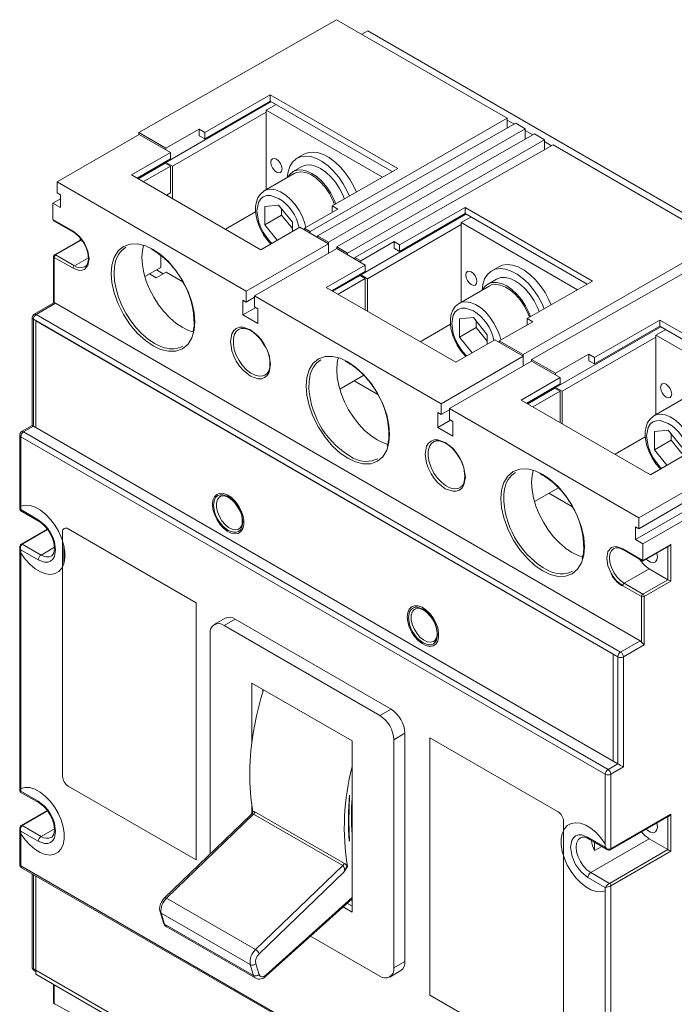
# Model space of a CAD drawing. Header units: millimetres. Extents: x 0 to 1189, y 0 to 841.
# Tile 7 of 9: x 933 to 1099, y 145 to 395. Entities that reach past the tile are written whole.
import ezdxf

# ---------------------------------------------------------------- set-up
doc = ezdxf.new("R2010")
doc.units = ezdxf.units.MM

msp = doc.modelspace()

# ---------------------------------------------------------------- linework, layer by layer
at = {"color": 7, "linetype": 'Continuous', "lineweight": 15}
for p, q in [((1013.46, 395.37), (963.25, 366.7)), ((1056.84, 370.33), (1013.46, 395.37)), ((1021.41, 392.56), (1019.88, 391.67)), ((1021.41, 392.56), (1157.25, 314.14)), ((980.01, 366.77), (996.63, 376.26)), ((996.63, 376.26), (1029.01, 357.56)), ((996.63, 376.26), (996.63, 374.7)), ((996.84, 374.57), (970.11, 359.14)), ((980.01, 365.1), (996.63, 374.7)), ((998.11, 373.84), (995.64, 372.42)), ((996.63, 374.7), (1027.65, 356.79)), ((995.64, 371.92), (971.81, 358.16)), ((995.64, 372.42), (995.64, 352.23)), ((995.64, 372.42), (1025.17, 355.37)), ((1006.81, 341.55), (1056.84, 370.33)), ((1056.84, 370.33), (1056.84, 367.83)), ((970.11, 362.74), (978.6, 367.58)), ((978.6, 367.58), (980.01, 366.77)), ((978.6, 367.58), (978.6, 365.92)), ((1059.03, 369.07), (1008.65, 340.49)), ((1011.41, 338.9), (1061.44, 367.68)), ((1056.84, 369.9), (1058.65, 368.85)), ((1061.44, 367.68), (1059.03, 369.07)), ((1061.44, 367.68), (1061.44, 365.04)), ((963.32, 366.25), (942.46, 354.2)), ((963.25, 366.7), (963.25, 366.21)), ((970.11, 362.74), (963.25, 366.7)), ((971.28, 361.65), (963.32, 366.25)), ((978.6, 365.92), (980.01, 365.1)), ((980.01, 365.1), (980.01, 366.77)), ((1063.73, 366.35), (1013.53, 337.67)), ((1061.44, 367.25), (1063.36, 366.14)), ((1066.31, 364.86), (1063.73, 366.35)), ((970.11, 362.33), (970.11, 362.74)), ((1016.29, 336.08), (1066.31, 364.86)), ((1068.5, 363.6), (1018.12, 335.02)), ((1066.31, 364.86), (1066.31, 362.36)), ((1066.31, 364.43), (1068.13, 363.38)), ((1110.93, 339.1), (1068.5, 363.6)), ((961.38, 355.94), (971.28, 361.65)), ((971.28, 360.02), (971.28, 361.65)), ((1005.19, 361.21), (1003.43, 360.19)), ((962.79, 355.12), (971.28, 360.02)), ((969.97, 358.98), (963.04, 354.98)), ((964.35, 354.22), (971.28, 358.22)), ((969.97, 358.98), (969.97, 359.27)), ((971.28, 358.22), (969.97, 358.98)), ((970.11, 359.14), (970.11, 359.35)), ((971.81, 358.16), (970.11, 359.14)), ((971.28, 351.37), (971.28, 358.22)), ((971.81, 349.92), (971.81, 358.16)), ((1004.65, 358.06), (1002.46, 356.8)), ((1029.01, 357.56), (1012.4, 348.07)), ((994.26, 336.96), (961.38, 355.94)), ((1002.73, 356.32), (995.1, 351.91)), ((942.46, 354.2), (990.55, 326.45)), ((942.46, 351.43), (942.46, 354.2)), ((942.46, 351.43), (943.31, 350.94)), ((943.31, 347.67), (943.31, 350.94)), ((971.28, 351.37), (970.29, 350.8)), ((941.4, 348.77), (943.31, 349.88)), ((941.4, 348.77), (943.31, 347.67)), ((941.4, 344.61), (941.4, 348.77)), ((998.75, 348.3), (995.25, 347.98)), ((995.25, 347.98), (995.25, 343.32)), ((1002.25, 343.94), (998.75, 348.3)), ((1012.4, 348.07), (1013.81, 347.25)), ((1012.4, 348.07), (1012.4, 346.45)), ((1029.51, 338.19), (1046.13, 347.68)), ((1046.13, 347.68), (1078.51, 328.99)), ((1046.13, 347.68), (1046.13, 346.12)), ((992.92, 346.59), (985.25, 342.16)), ((995.25, 343.32), (999.49, 345.77)), ((999.49, 347.37), (999.49, 345.77)), ((999.49, 345.77), (1002.25, 342.34)), ((1013.81, 347.25), (1005.33, 342.41)), ((1046.34, 346), (1019.61, 330.57)), ((1046.13, 346.12), (1029.51, 336.53)), ((1047.6, 345.27), (1045.14, 343.84)), ((1046.13, 346.12), (1077.15, 328.21)), ((946.53, 341.65), (941.4, 344.61)), ((941.61, 344.32), (946.63, 341.42)), ((1004.16, 342.67), (994.26, 336.96)), ((995.25, 343.32), (998.43, 339.36)), ((1002.25, 341.57), (1002.25, 343.94)), ((1011.41, 338.49), (1004.16, 342.67)), ((1045.14, 343.35), (1021.31, 329.59)), ((1045.14, 343.84), (1045.14, 323.65)), ((1045.14, 343.84), (1074.67, 326.79)), ((1005.33, 342.41), (1005.33, 342)), ((1006.81, 341.55), (1005.33, 342.41)), ((1006.81, 341.14), (1006.81, 341.55)), ((1008.65, 340.49), (1008.65, 340.08)), ((1011.41, 338.9), (1008.65, 340.49)), ((948.33, 339.39), (941.86, 335.65)), ((942.11, 335.63), (948.47, 339.3)), ((948.33, 339.97), (948.33, 339.39)), ((948.47, 339.3), (949.09, 338.94)), ((990.55, 326.45), (1011.41, 338.49)), ((1011.41, 336.04), (1011.41, 338.9)), ((1011.41, 336.04), (1011.41, 338.49)), ((1013.53, 337.67), (1013.53, 337.26)), ((1016.29, 336.08), (1013.53, 337.67)), ((1019.61, 334.16), (1028.09, 339.01)), ((1028.09, 339.01), (1029.51, 338.19)), ((1028.09, 339.01), (1028.09, 337.35)), ((1029.51, 336.53), (1029.51, 338.19)), ((1060.9, 310.32), (1110.93, 339.1)), ((1113.4, 337.68), (1063.03, 309.1)), ((941.61, 335.22), (941.61, 323.43)), ((946.88, 332.87), (942.11, 335.63)), ((968.8, 335.56), (968.8, 332.46)), ((1013.53, 337.26), (992.67, 325.22)), ((1020.78, 333.08), (1013.53, 337.26)), ((1016.29, 335.67), (1016.29, 336.08)), ((1028.09, 337.35), (1029.51, 336.53)), ((941.76, 335.02), (946.53, 332.26)), ((941.76, 323.47), (941.76, 335.02)), ((1010.88, 327.37), (1020.78, 333.08)), ((1018.12, 335.02), (1018.12, 334.61)), ((1019.61, 334.16), (1018.12, 335.02)), ((1019.61, 333.75), (1019.61, 334.16)), ((1020.78, 331.45), (1020.78, 333.08)), ((1054.69, 332.63), (1052.92, 331.61)), ((964.78, 330.14), (968.8, 332.46)), ((965.97, 330.83), (967.69, 329.84)), ((967.69, 329.84), (970.16, 331.27)), ((967.74, 331.85), (969.46, 330.86)), ((974.43, 328.81), (970.16, 331.27)), ((1020.78, 331.45), (1012.29, 326.55)), ((1019.47, 330.41), (1012.54, 326.41)), ((1019.47, 330.41), (1019.47, 330.69)), ((1020.78, 329.65), (1019.47, 330.41)), ((1019.61, 330.57), (1019.61, 330.77)), ((1021.31, 329.59), (1019.61, 330.57)), ((1020.78, 329.65), (1013.85, 325.65)), ((1020.78, 321.65), (1020.78, 329.65)), ((1021.31, 321.34), (1021.31, 329.59)), ((1052.23, 327.75), (1044.6, 323.34)), ((1054.15, 329.49), (1051.96, 328.22)), ((1078.51, 328.99), (1061.89, 319.5)), ((990.55, 323.67), (990.55, 326.45)), ((992.67, 325.22), (1040.04, 297.87)), ((992.67, 325.22), (992.67, 322.45)), ((1043.76, 308.38), (1010.88, 327.37)), ((941.64, 323.45), (936.66, 320.57)), ((937.16, 320.52), (942.11, 323.38)), ((1090.6, 237.66), (942.11, 323.38)), ((989.7, 320.4), (989.7, 324.16)), ((990.55, 323.67), (989.7, 324.16)), ((992.67, 324.9), (990.55, 323.67)), ((1085.65, 234.8), (937.16, 320.52)), ((992.95, 322.28), (989.7, 320.4)), ((993.52, 318.2), (989.7, 320.4)), ((993.52, 321.96), (992.67, 322.45)), ((993.52, 321.96), (993.52, 318.2)), ((936.16, 319.71), (936.16, 292.32)), ((936.45, 319.3), (1084.95, 233.58)), ((936.45, 292.15), (936.45, 319.3)), ((937.12, 318.91), (1083.79, 234.24)), ((937.12, 291.76), (937.12, 318.91)), ((1042.42, 318.02), (1034.74, 313.59)), ((1048.25, 319.72), (1044.75, 319.41)), ((1044.75, 319.41), (1044.75, 314.74)), ((1051.75, 315.37), (1048.25, 319.72)), ((1048.99, 318.8), (1048.99, 317.19)), ((1063.31, 318.68), (1054.82, 313.83)), ((1061.89, 319.5), (1063.31, 318.68)), ((1061.89, 319.5), (1061.89, 317.87)), ((1079.01, 309.62), (1095.62, 319.11)), ((1095.62, 317.55), (1079.01, 307.95)), ((1095.62, 319.11), (1128.01, 300.41)), ((1095.62, 319.11), (1095.62, 317.55)), ((1095.62, 317.55), (1126.65, 299.64)), ((1044.75, 314.74), (1048.99, 317.19)), ((1048.99, 317.19), (1051.75, 313.76)), ((1051.75, 313), (1051.75, 315.37)), ((1095.84, 317.42), (1069.11, 301.99)), ((1097.1, 316.69), (1094.63, 315.27)), ((1094.63, 315.27), (1094.63, 295.08)), ((1094.63, 315.27), (1124.16, 298.22)), ((1053.66, 314.1), (1043.76, 308.38)), ((1044.75, 314.74), (1047.92, 310.79)), ((1060.9, 309.91), (1053.66, 314.1)), ((1054.82, 313.83), (1054.82, 313.42)), ((1060.9, 310.32), (1054.82, 313.83)), ((1094.63, 314.77), (1070.8, 301.02)), ((1060.9, 307.47), (1060.9, 310.32)), ((1069.11, 305.59), (1077.59, 310.43)), ((1077.59, 310.43), (1079.01, 309.62)), ((1077.59, 310.43), (1077.59, 308.77)), ((1040.04, 297.87), (1060.9, 309.91)), ((1063.03, 308.69), (1042.17, 296.65)), ((1060.9, 307.47), (1060.9, 309.91)), ((1063.03, 309.1), (1063.03, 308.69)), ((1069.11, 305.59), (1063.03, 309.1)), ((1070.27, 304.51), (1063.03, 308.69)), ((1077.59, 308.77), (1079.01, 307.95)), ((1079.01, 307.95), (1079.01, 309.62)), ((1020.37, 305.08), (1014.28, 301.57)), ((1069.11, 305.18), (1069.11, 305.59)), ((1023.93, 300.23), (1017.95, 303.68)), ((1060.37, 298.79), (1070.27, 304.51)), ((1070.27, 302.87), (1061.79, 297.97)), ((1070.27, 302.87), (1070.27, 304.51)), ((1068.96, 301.83), (1062.04, 297.83)), ((1070.27, 301.08), (1063.34, 297.08)), ((1068.96, 301.83), (1068.96, 302.12)), ((1070.27, 301.08), (1068.96, 301.83)), ((1069.11, 301.99), (1069.11, 302.2)), ((1070.8, 301.02), (1069.11, 301.99)), ((1070.27, 293.08), (1070.27, 301.08)), ((1070.8, 292.77), (1070.8, 301.02)), ((1040.04, 295.1), (1040.04, 297.87)), ((1093.25, 279.81), (1060.37, 298.79)), ((1101.73, 299.17), (1094.09, 294.77)), ((1039.2, 291.83), (1039.2, 295.59)), ((1040.04, 295.1), (1039.2, 295.59)), ((1042.17, 296.32), (1040.04, 295.1)), ((1042.17, 296.65), (1090.25, 268.89)), ((1042.17, 296.65), (1042.17, 293.87)), ((1042.45, 293.71), (1039.2, 291.83)), ((1043.01, 293.38), (1042.17, 293.87)), ((1043.01, 293.38), (1043.01, 289.63)), ((936.16, 292.32), (933.48, 290.77)), ((933.98, 290.72), (936.45, 292.15)), ((1082.47, 205), (933.98, 290.72)), ((936.45, 292.15), (1084.95, 206.43)), ((1043.01, 289.63), (1039.2, 291.83)), ((1097.74, 291.15), (1094.24, 290.83)), ((1094.24, 290.83), (1094.24, 286.17)), ((1101.24, 286.79), (1097.74, 291.15)), ((1098.49, 290.22), (1098.49, 288.62)), ((932.98, 289.9), (932.98, 270.96)), ((933.27, 289.49), (1081.76, 203.77)), ((933.27, 271.84), (933.27, 289.49)), ((933.27, 289.49), (1081.76, 203.77)), ((933.27, 270.96), (933.27, 289.49)), ((1091.91, 289.44), (1084.24, 285.01)), ((1094.24, 286.17), (1098.49, 288.62)), ((1098.49, 288.62), (1101.24, 285.19)), ((1103.15, 285.52), (1093.25, 279.81)), ((1094.24, 286.17), (1097.42, 282.22)), ((1090.25, 268.89), (1111.11, 280.93)), ((1111.11, 278.16), (1090.25, 266.11)), ((1069.87, 276.51), (1063.77, 272.99)), ((1073.43, 271.66), (1067.44, 275.11)), ((1110.26, 275.38), (1089.4, 263.34)), ((983.93, 274.3), (983.99, 274.33)), ((1112.17, 274.28), (1091.31, 262.24)), ((933.12, 270.71), (937.9, 267.95)), ((937.69, 268.41), (933.27, 270.96)), ((1090.25, 268.89), (1090.25, 266.11)), ((939.99, 266.02), (933.37, 262.2)), ((943.88, 265.29), (943.88, 203.23)), ((977.82, 247.32), (945.29, 266.1)), ((1089.4, 266.6), (1089.4, 263.34)), ((1089.4, 266.6), (1090.25, 266.11)), ((1089.4, 263.34), (1091.31, 262.24)), ((932.98, 261.57), (932.98, 199.51)), ((933.27, 260.75), (937.69, 258.2)), ((933.27, 199.51), (933.27, 260.75)), ((938.4, 259.43), (933.62, 262.18)), ((944.23, 261.71), (944.23, 257.35)), ((1085.77, 261.05), (1086.29, 260.79)), ((1091.31, 258.07), (1086.18, 261.03)), ((1086.29, 260.8), (1091.31, 257.9)), ((1091.31, 262.24), (1091.31, 258.07)), ((1091.31, 258.07), (1098.38, 262.15)), ((1091.31, 257.9), (1098.03, 261.78)), ((1098.38, 262.15), (1098.38, 252.76)), ((933.27, 200.16), (933.27, 259.88)), ((1091.31, 257.9), (1091.31, 258.07)), ((1086.54, 252.25), (1092.9, 255.93)), ((1092.9, 255.93), (1097.67, 253.17)), ((1097.67, 253.17), (1091.31, 249.5)), ((1098.38, 252.76), (1091.66, 248.88)), ((1086.18, 251.64), (1090.96, 248.88)), ((1091.31, 249.5), (1086.54, 252.25)), ((1090.96, 248.88), (1090.96, 237.34)), ((1091.66, 248.88), (1091.66, 236.64)), ((977.82, 182), (977.82, 247.32)), ((1033.43, 245.73), (1033.48, 245.76)), ((985.22, 243.41), (982.39, 241.78)), ((984.89, 241.53), (987.72, 243.16)), ((1027.32, 220.3), (987.72, 243.16)), ((1024.49, 218.67), (984.89, 241.53)), ((981.35, 239.49), (981.35, 183.51)), ((1090.6, 237.66), (1085.65, 234.8)), ((1091.66, 236.64), (1086.36, 233.58)), ((1083.79, 234.24), (1083.79, 207.09)), ((1084.95, 233.58), (1084.95, 206.43)), ((1086.36, 233.58), (1086.36, 205.61)), ((991.96, 211.95), (991.96, 226.91)), ((991.96, 226.91), (1017.42, 212.22)), ((994.79, 225.28), (994.79, 224.8)), ((1027.32, 220.3), (1024.49, 218.67)), ((1028.02, 212.54), (1030.85, 214.18)), ((1028.02, 154.57), (1028.02, 212.54)), ((1030.85, 156.2), (1030.85, 214.18)), ((1037.22, 213.04), (1037.22, 147.71)), ((1069.74, 194.26), (1037.22, 213.04)), ((1017.42, 212.22), (1017.42, 168.78)), ((1084.95, 206.43), (1082.47, 205)), ((1086.36, 205.61), (1083.18, 203.77)), ((1081.76, 203.77), (1081.76, 186.1)), ((1081.76, 203.77), (1081.76, 185.24)), ((1083.18, 203.77), (1083.18, 184.83)), ((945.29, 200.78), (977.82, 182)), ((933.12, 199.26), (937.9, 196.5)), ((937.69, 196.96), (933.27, 199.51)), ((1016.59, 191.85), (1016.8, 198.48)), ((991.96, 193.84), (991.96, 195.69)), ((939.99, 194.58), (933.37, 190.76)), ((991.7, 193.48), (969.81, 172.38)), ((992.41, 193.64), (970.28, 172.3)), ((991.8, 193.62), (991.72, 193.5)), ((991.82, 193.61), (992.26, 194.33)), ((1015.04, 180.57), (992.41, 193.64)), ((1015.48, 181.12), (992.86, 194.18)), ((1083.07, 184.6), (1098.03, 193.23)), ((1083.18, 184.83), (1098.38, 193.6)), ((1098.38, 193.6), (1098.38, 184.21)), ((932.98, 190.12), (932.98, 180.89)), ((938.4, 187.98), (933.62, 190.73)), ((1016.73, 186.8), (1016.59, 191.85)), ((1071.16, 129.75), (1071.16, 191.81)), ((933.27, 189.3), (937.69, 186.75)), ((933.27, 180.49), (933.27, 189.3)), ((933.27, 180.49), (933.27, 188.66)), ((1081.76, 185.24), (1077.34, 187.79)), ((1077.55, 187.33), (1082.33, 184.57)), ((1092.9, 187.38), (1078.05, 178.81)), ((1079.02, 186.48), (1079.02, 184.37)), ((1079.02, 184.37), (1080.85, 185.42)), ((1092.9, 187.38), (1097.67, 184.62)), ((1097.67, 184.62), (1082.82, 176.05)), ((1098.38, 184.21), (1083.18, 175.44)), ((1081.76, 94.76), (933.27, 180.49)), ((1081.76, 94.76), (933.27, 180.49)), ((933.48, 180.03), (1081.97, 94.31)), ((992.91, 159.24), (1015.04, 180.57)), ((1016.16, 180.53), (1015.36, 178.94)), ((1015.36, 178.94), (1016.26, 180.33)), ((936.16, 178.48), (936.16, 154.76)), ((937.12, 152.97), (937.12, 177.92)), ((993.84, 158.19), (1015.36, 178.94)), ((1077.34, 177.58), (1081.76, 175.03)), ((1082.82, 176.05), (1078.05, 178.81)), ((1081.76, 175.03), (1081.76, 113.79)), ((1083.18, 175.44), (1083.18, 113.38)), ((1081.76, 174.17), (1081.76, 114.68)), ((970.28, 172.3), (992.91, 159.24)), ((995.49, 152.46), (1017.42, 172.15)), ((1017.42, 168.78), (1015.13, 170.1)), ((1016.13, 170.99), (1017.42, 170.25)), ((1017.34, 172.08), (1017.42, 172.04)), ((968.65, 168.81), (969.51, 166.06)), ((968.93, 168.48), (991.55, 155.42)), ((968.93, 168.48), (969.79, 165.73)), ((969.79, 165.73), (992.41, 152.67)), ((970.32, 165.02), (992.94, 151.96)), ((1006.88, 162.69), (1024.49, 152.53)), ((992.41, 152.67), (991.55, 155.42)), ((993.8, 152.89), (992.94, 155.64)), ((1030.85, 156.2), (1028.02, 154.57)), ((1084.95, 68.63), (936.45, 154.36)), ((936.66, 153.9), (937.12, 153.63)), ((1083.79, 68.3), (937.12, 152.97)), ((1026.99, 152.28), (1029.82, 153.91)), ((941.61, 150.38), (941.61, 145.78)), ((1037.22, 147.71), (1069.74, 128.93)), ((946.53, 142.82), (941.76, 145.58))]:
    msp.add_line(p, q, dxfattribs=at)
at = {"color": 1, "linetype": 'Continuous', "lineweight": 15}
for p, q in [((948.47, 339.3), (948.47, 339.8)), ((946.88, 332.87), (950.44, 334.92)), ((983.99, 274.33), (984.09, 274.38)), ((933.05, 270.99), (933.27, 270.96)), ((933.62, 262.18), (940.07, 265.9)), ((941.8, 261.39), (938.4, 259.43)), ((1097.67, 253.17), (1097.67, 261.58)), ((1033.48, 245.76), (1033.59, 245.81)), ((933.05, 199.54), (933.27, 199.51)), ((933.62, 190.73), (940.07, 194.45)), ((1097.67, 184.62), (1097.67, 193.03)), ((941.8, 189.94), (938.4, 187.98)), ((936.45, 154.36), (936.45, 178.31)), ((1017.42, 172.45), (995.53, 152.79)), ((941.76, 145.58), (941.76, 150.29))]:
    msp.add_line(p, q, dxfattribs=at)
at = {"color": 7, "linetype": 'Continuous', "lineweight": 15, "flags": 128}
for points in [[(998.22, 356.67), (997.68, 357.11), (997.22, 357.73), (996.91, 358.43), (996.8, 359.12), (996.91, 359.68), (997.22, 360.04), (997.68, 360.13), (998.22, 359.94), (998.76, 359.5), (999.22, 358.88), (999.53, 358.18), (999.63, 357.49), (999.53, 356.93), (999.22, 356.57), (998.76, 356.48), (998.22, 356.67)], [(1016.74, 350.55), (1016.18, 351.82), (1015.19, 353.66), (1014.02, 355.38), (1012.71, 356.93), (1011.31, 358.26), (1009.84, 359.34), (1008.36, 360.13), (1006.92, 360.6), (1005.55, 360.75), (1004.3, 360.56), (1003.2, 360.04), (1002.29, 359.22), (1001.6, 358.11), (1001.15, 356.74), (1000.96, 355.3)], [(1018.51, 351.56), (1017.95, 352.84), (1016.96, 354.68), (1015.79, 356.4), (1014.48, 357.95), (1013.07, 359.28), (1011.61, 360.36), (1010.13, 361.15), (1008.68, 361.62), (1007.31, 361.77), (1006.06, 361.58), (1005.19, 361.21)], [(1015.46, 349.82), (1015.04, 350.88), (1014.21, 352.54), (1013.18, 354.11), (1012.02, 355.5), (1010.75, 356.68), (1009.43, 357.59), (1008.11, 358.2), (1006.85, 358.49), (1005.68, 358.44), (1004.65, 358.07), (1004.65, 358.06)], [(1013.26, 348.57), (1012.84, 349.64), (1012, 351.31), (1010.97, 352.87), (1009.8, 354.26), (1008.53, 355.43), (1007.21, 356.34), (1005.89, 356.95), (1004.63, 357.23), (1003.46, 357.17), (1002.44, 356.79), (1001.6, 356.08), (1001.14, 355.4)], [(1012.97, 348.4), (1012.46, 349.71), (1011.62, 351.32), (1010.6, 352.82), (1009.44, 354.14), (1008.2, 355.24), (1006.91, 356.05), (1005.64, 356.56), (1004.43, 356.74), (1003.34, 356.59), (1002.73, 356.32)], [(995.15, 351.92), (994.97, 351.84), (994.12, 351.11), (993.52, 350.21), (993.11, 349.15), (992.91, 347.98), (992.9, 346.76), (993.04, 345.57), (993.33, 344.35), (993.63, 343.45), (994, 342.54), (994.66, 341.27)], [(946.53, 332.26), (948.07, 331.72), (948.79, 331.75), (949.42, 331.98), (950.28, 332.98), (950.6, 334.61), (950.28, 336.6), (949.42, 338.59), (948.79, 339.55), (948.07, 340.41), (946.53, 341.65)], [(949.33, 338.57), (949.89, 337.4), (950.07, 336.93), (950.29, 336.16), (950.41, 335.41), (950.45, 334.68), (950.38, 334.02), (950.21, 333.45), (949.94, 332.99), (949.56, 332.64), (949.45, 332.61)], [(977.47, 318.69), (977.29, 321.02), (976.72, 323.63), (975.74, 326.39), (974.36, 329.14), (972.66, 331.71), (970.76, 333.95), (968.79, 335.74), (966.86, 337.06), (964.93, 337.97), (962.95, 338.45), (961.05, 338.41), (959.36, 337.8), (957.98, 336.64), (957, 335.01), (956.43, 333.06), (956.25, 330.93)], [(964.42, 338.02), (964.16, 336.8), (964.03, 335.02), (964.16, 333.09), (964.53, 331.07), (965.15, 329), (965.99, 326.93), (967.03, 324.91), (968.26, 323), (969.63, 321.24), (971.11, 319.67), (972.68, 318.33), (974.28, 317.26), (975.89, 316.48), (977, 316.11)], [(1068, 322.99), (1067.45, 324.26), (1066.46, 326.1), (1065.29, 327.82), (1063.98, 329.38), (1062.57, 330.71), (1061.11, 331.79), (1059.63, 332.58), (1058.18, 333.05), (1056.81, 333.19), (1055.56, 333.01), (1054.69, 332.63)], [(956.25, 330.93), (956.43, 328.6), (957, 326), (957.98, 323.23), (959.36, 320.48), (961.05, 317.91), (962.95, 315.68), (964.93, 313.88), (966.86, 312.56), (968.79, 311.65), (970.76, 311.17), (972.66, 311.21), (974.36, 311.82), (975.74, 312.98), (976.72, 314.61), (977.29, 316.56), (977.47, 318.69)], [(1047.72, 328.1), (1047.18, 328.53), (1046.72, 329.15), (1046.41, 329.86), (1046.3, 330.55), (1046.41, 331.11), (1046.72, 331.46), (1047.18, 331.55), (1047.72, 331.36), (1048.26, 330.93), (1048.72, 330.31), (1049.02, 329.6), (1049.13, 328.91), (1049.02, 328.35), (1048.72, 328), (1048.26, 327.91), (1047.72, 328.1)], [(1066.23, 321.98), (1065.68, 323.24), (1064.69, 325.08), (1063.52, 326.8), (1062.21, 328.35), (1060.8, 329.69), (1059.34, 330.77), (1057.86, 331.55), (1056.41, 332.03), (1055.04, 332.17), (1053.79, 331.99), (1052.7, 331.47), (1051.79, 330.64), (1051.1, 329.53), (1050.65, 328.17), (1050.46, 326.72)], [(1062.76, 319.99), (1062.34, 321.06), (1061.5, 322.73), (1060.47, 324.29), (1059.3, 325.69), (1058.03, 326.86), (1056.71, 327.76), (1055.39, 328.37), (1054.12, 328.65), (1052.96, 328.6), (1051.94, 328.21), (1051.1, 327.51), (1050.64, 326.83)], [(1062.47, 319.82), (1061.96, 321.14), (1061.12, 322.75), (1060.1, 324.25), (1058.94, 325.57), (1057.7, 326.66), (1056.41, 327.48), (1055.14, 327.99), (1053.93, 328.17), (1052.84, 328.01), (1052.23, 327.75)], [(1064.95, 321.25), (1064.54, 322.3), (1063.7, 323.97), (1062.68, 325.53), (1061.51, 326.93), (1060.25, 328.1), (1058.93, 329.01), (1057.61, 329.63), (1056.34, 329.91), (1055.18, 329.87), (1054.15, 329.49), (1054.15, 329.49)], [(941.64, 323.45), (941.64, 323.45), (941.76, 323.47)], [(1044.64, 323.34), (1044.47, 323.26), (1043.62, 322.54), (1043.01, 321.64), (1042.61, 320.57), (1042.41, 319.4), (1042.4, 318.19), (1042.54, 316.99), (1042.83, 315.78), (1043.13, 314.88), (1043.5, 313.97), (1044.16, 312.69)], [(996.7, 307.79), (996.34, 310.16), (995.87, 311.49), (995.21, 312.81), (994.39, 314.04), (993.48, 315.11), (991.61, 316.61), (989.73, 317.28), (988.82, 317.26), (988.01, 316.96), (987.35, 316.41), (986.87, 315.63), (986.52, 313.67)], [(988.61, 316.73), (988.71, 316.79), (988.77, 316.82)], [(988.76, 316.78), (989.34, 316.98), (990.07, 316.98), (990.84, 316.79), (991.63, 316.42), (992.41, 315.91), (993.23, 315.21), (993.82, 314.59), (994.34, 313.96), (995.13, 312.76)], [(986.52, 313.67), (986.87, 311.3), (987.35, 309.97), (988.01, 308.65), (988.82, 307.42), (989.73, 306.34), (991.61, 304.85), (993.48, 304.18), (994.39, 304.2), (995.21, 304.49), (995.87, 305.05), (996.34, 305.83), (996.7, 307.79)], [(1026.96, 290.11), (1026.79, 292.44), (1026.22, 295.05), (1025.23, 297.81), (1023.86, 300.57), (1022.16, 303.14), (1020.26, 305.37), (1018.29, 307.17), (1016.36, 308.49), (1014.43, 309.39), (1012.45, 309.88), (1010.55, 309.84), (1008.86, 309.23), (1007.48, 308.06), (1006.49, 306.44), (1005.93, 304.49), (1005.75, 302.36)], [(1013.92, 309.45), (1013.65, 308.22), (1013.53, 306.44), (1013.65, 304.52), (1014.03, 302.49), (1014.65, 300.42), (1015.49, 298.35), (1016.53, 296.34), (1017.75, 294.42), (1019.13, 292.66), (1020.61, 291.09), (1022.18, 289.76), (1023.78, 288.68), (1025.38, 287.9), (1026.5, 287.54)], [(1097.21, 299.52), (1096.67, 299.96), (1096.21, 300.58), (1095.91, 301.29), (1095.8, 301.97), (1095.91, 302.54), (1096.21, 302.89), (1096.67, 302.98), (1097.21, 302.79), (1097.75, 302.35), (1098.21, 301.73), (1098.52, 301.03), (1098.63, 300.34), (1098.52, 299.78), (1098.21, 299.42), (1097.75, 299.33), (1097.21, 299.52)], [(1005.75, 302.36), (1005.93, 300.03), (1006.49, 297.42), (1007.48, 294.66), (1008.86, 291.91), (1010.55, 289.34), (1012.45, 287.1), (1014.43, 285.31), (1016.36, 283.99), (1018.29, 283.08), (1020.26, 282.6), (1022.16, 282.63), (1023.86, 283.25), (1025.23, 284.41), (1026.22, 286.04), (1026.79, 287.99), (1026.96, 290.11)], [(1094.14, 294.77), (1093.97, 294.69), (1093.12, 293.96), (1092.51, 293.07), (1092.1, 292), (1091.9, 290.83), (1091.89, 289.61), (1092.04, 288.42), (1092.33, 287.2), (1092.62, 286.3), (1093, 285.39), (1093.65, 284.12)], [(1026.49, 287.62), (1026.34, 287.06), (1026.34, 287.04)], [(1046.2, 279.21), (1045.84, 281.59), (1045.37, 282.91), (1044.7, 284.23), (1043.89, 285.47), (1042.98, 286.54), (1041.1, 288.03), (1039.23, 288.7), (1038.32, 288.68), (1037.5, 288.39), (1036.84, 287.83), (1036.37, 287.05), (1036.01, 285.09)], [(1038.11, 288.16), (1038.21, 288.21), (1038.27, 288.24)], [(1038.26, 288.21), (1038.84, 288.41), (1039.57, 288.4), (1040.33, 288.21), (1041.13, 287.85), (1041.91, 287.34), (1042.73, 286.64), (1043.32, 286.02), (1043.83, 285.39), (1044.63, 284.19)], [(1036.01, 285.09), (1036.37, 282.72), (1036.84, 281.4), (1037.5, 280.08), (1038.32, 278.84), (1039.23, 277.77), (1041.1, 276.27), (1042.98, 275.61), (1043.89, 275.62), (1044.7, 275.92), (1045.37, 276.48), (1045.84, 277.26), (1046.2, 279.21)], [(1076.46, 261.54), (1076.28, 263.87), (1075.72, 266.48), (1074.73, 269.24), (1073.35, 271.99), (1071.66, 274.56), (1069.76, 276.8), (1067.78, 278.59), (1065.85, 279.91), (1063.92, 280.82), (1061.95, 281.3), (1060.05, 281.26), (1058.35, 280.65), (1056.98, 279.49), (1055.99, 277.86), (1055.42, 275.91), (1055.25, 273.79)], [(1063.41, 280.87), (1063.15, 279.65), (1063.03, 277.87), (1063.15, 275.94), (1063.53, 273.92), (1064.14, 271.85), (1064.98, 269.78), (1066.03, 267.76), (1067.25, 265.85), (1068.62, 264.09), (1070.11, 262.52), (1071.67, 261.18), (1073.28, 260.11), (1074.88, 259.33), (1076, 258.96)], [(981.94, 272.3), (982.07, 273.38), (982.44, 274.24), (983.03, 274.84), (983.8, 275.13), (984.71, 275.1), (985.7, 274.75), (986.7, 274.1), (987.66, 273.19), (988.51, 272.08), (989.19, 270.83), (989.68, 269.54), (989.93, 268.27), (989.93, 267.11), (989.68, 266.13), (989.19, 265.39), (988.51, 264.94), (987.66, 264.81), (986.7, 265), (985.7, 265.51), (984.71, 266.3), (983.8, 267.31), (983.03, 268.5), (982.44, 269.78), (982.07, 271.07), (981.94, 272.3)], [(989.66, 267.84), (989.4, 269.57), (989.06, 270.54), (988.58, 271.5), (987.98, 272.4), (987.32, 273.18), (985.95, 274.27), (984.58, 274.76), (983.92, 274.74), (983.33, 274.53), (982.84, 274.12), (982.5, 273.55), (982.24, 272.13)], [(983.98, 274.31), (984.05, 274.36), (984.6, 274.48), (985.16, 274.41), (985.76, 274.2), (986.52, 273.73), (987.12, 273.23), (987.55, 272.78), (988, 272.21), (988.5, 271.45)], [(1055.25, 273.79), (1055.42, 271.45), (1055.99, 268.85), (1056.98, 266.09), (1058.35, 263.33), (1060.05, 260.76), (1061.95, 258.53), (1063.92, 256.73), (1065.85, 255.41), (1067.78, 254.5), (1069.76, 254.02), (1071.66, 254.06), (1073.35, 254.67), (1074.73, 255.84), (1075.72, 257.46), (1076.28, 259.41), (1076.46, 261.54)], [(932.98, 271.08), (932.98, 271.08), (933.05, 270.99), (933.05, 270.99)], [(933.27, 259.88), (934.38, 258.35), (935.61, 257.02), (936.93, 255.93), (938.27, 255.13), (939.6, 254.66), (940.84, 254.52), (941.97, 254.72), (942.93, 255.26), (943.68, 256.11), (944.2, 257.24), (944.47, 258.62), (944.47, 260.17), (944.2, 261.85), (943.68, 263.58), (942.93, 265.3), (941.97, 266.95), (940.84, 268.45), (939.6, 269.75), (938.27, 270.8), (936.93, 271.56), (935.61, 271.99), (934.38, 272.09), (933.27, 271.84)], [(982.24, 272.13), (982.5, 270.4), (982.84, 269.43), (983.33, 268.47), (983.92, 267.57), (984.58, 266.79), (985.95, 265.7), (987.32, 265.21), (987.98, 265.22), (988.58, 265.44), (989.06, 265.84), (989.4, 266.41), (989.66, 267.84)], [(937.69, 258.2), (939.32, 257.62), (940.11, 257.64), (940.82, 257.89), (941.39, 258.38), (941.8, 259.05), (942.11, 260.75), (941.8, 262.81), (941.39, 263.96), (940.82, 265.11), (940.11, 266.18), (939.32, 267.11), (937.69, 268.41)], [(940.66, 265.02), (941.23, 263.86), (941.41, 263.38), (941.63, 262.61), (941.77, 261.87), (941.82, 261.15), (941.77, 260.51), (941.63, 259.97), (941.43, 259.56), (941.15, 259.26), (941, 259.18)], [(933.02, 261.23), (932.98, 261.48), (933.06, 261.76)], [(1086.18, 261.03), (1084.64, 261.57), (1083.92, 261.54), (1083.29, 261.31), (1082.43, 260.31), (1082.12, 258.68), (1082.43, 256.69), (1083.29, 254.7), (1083.92, 253.74), (1084.64, 252.88), (1086.18, 251.64)], [(1075.98, 259.05), (1075.84, 258.48), (1075.84, 258.47)], [(1095.02, 258.99), (1094.89, 258.22), (1094.53, 257.7), (1093.96, 257.48), (1093.27, 257.59), (1092.53, 258.01), (1092.13, 258.38)], [(1094.88, 259.96), (1094.89, 259.9), (1095.02, 258.99)], [(1031.44, 243.72), (1031.57, 244.8), (1031.94, 245.66), (1032.53, 246.26), (1033.3, 246.55), (1034.21, 246.52), (1035.2, 246.17), (1036.2, 245.52), (1037.15, 244.61), (1038, 243.5), (1038.69, 242.26), (1039.17, 240.96), (1039.42, 239.69), (1039.42, 238.54), (1039.17, 237.56), (1038.69, 236.82), (1038, 236.37), (1037.15, 236.24), (1036.2, 236.43), (1035.2, 236.94), (1034.21, 237.72), (1033.3, 238.74), (1032.53, 239.93), (1031.94, 241.21), (1031.57, 242.5), (1031.44, 243.72)], [(1039.16, 239.27), (1038.9, 240.99), (1038.56, 241.96), (1038.07, 242.93), (1037.48, 243.82), (1036.81, 244.61), (1035.45, 245.7), (1034.08, 246.18), (1033.42, 246.17), (1032.82, 245.96), (1032.34, 245.55), (1032, 244.98), (1031.74, 243.55)], [(1033.48, 245.74), (1033.54, 245.79), (1034.1, 245.91), (1034.66, 245.84), (1035.26, 245.62), (1036.02, 245.16), (1036.61, 244.66), (1037.05, 244.2), (1037.5, 243.64), (1037.99, 242.88)], [(1031.74, 243.55), (1032, 241.82), (1032.34, 240.86), (1032.82, 239.89), (1033.42, 238.99), (1034.08, 238.21), (1035.45, 237.12), (1036.81, 236.63), (1037.48, 236.65), (1038.07, 236.86), (1038.56, 237.27), (1038.9, 237.84), (1039.16, 239.27)], [(992.22, 194.21), (991.67, 197.86), (991.41, 201.71), (991.42, 205.73), (991.72, 209.89), (992.29, 214.18), (993.14, 218.57), (994.27, 223.01), (994.91, 225.21)], [(933.27, 188.66), (934.35, 187.14), (935.56, 185.81), (936.85, 184.72), (938.18, 183.91), (939.48, 183.42), (940.72, 183.26), (941.84, 183.45), (942.79, 183.97), (943.54, 184.8), (944.05, 185.92), (944.32, 187.27), (944.32, 188.8), (944.05, 190.45), (943.54, 192.16), (942.79, 193.86), (941.84, 195.48), (940.72, 196.95), (939.48, 198.23), (938.18, 199.25), (936.85, 199.97), (935.56, 200.37), (934.35, 200.44), (933.27, 200.16)], [(932.98, 199.63), (932.98, 199.63), (933.05, 199.55), (933.05, 199.54)], [(937.69, 186.75), (939.32, 186.17), (940.11, 186.19), (940.82, 186.44), (941.39, 186.93), (941.8, 187.61), (942.11, 189.31), (941.8, 191.36), (941.39, 192.51), (940.82, 193.66), (940.11, 194.73), (939.32, 195.66), (937.69, 196.96)], [(940.66, 193.57), (941.23, 192.41), (941.41, 191.93), (941.63, 191.17), (941.77, 190.42), (941.82, 189.7), (941.77, 189.06), (941.63, 188.52), (941.43, 188.11), (941.15, 187.81), (941, 187.73)], [(992.22, 194.26), (992.22, 194.27), (992.24, 194.31), (992.26, 194.33)], [(992.86, 194.18), (992.53, 194.32), (992.26, 194.33)], [(992.41, 193.64), (992.81, 194.11), (992.86, 194.18)], [(933.02, 189.78), (932.98, 190.03), (933.06, 190.32)], [(1081.76, 186.1), (1080.66, 187.62), (1079.43, 188.96), (1078.11, 190.04), (1076.77, 190.84), (1075.45, 191.32), (1074.2, 191.46), (1073.07, 191.26), (1072.11, 190.72), (1071.36, 189.87), (1070.84, 188.74), (1070.58, 187.37), (1070.58, 185.81), (1070.84, 184.14), (1071.36, 182.41), (1072.11, 180.68), (1073.07, 179.04), (1074.2, 177.54), (1075.45, 176.24), (1076.77, 175.19), (1078.11, 174.44), (1079.43, 174.01), (1080.66, 173.92), (1081.76, 174.17)], [(1095.02, 190.44), (1094.89, 189.68), (1094.53, 189.15), (1093.96, 188.93), (1093.27, 189.04), (1092.53, 189.46), (1092.13, 189.83)], [(1094.88, 191.41), (1094.89, 191.35), (1095.02, 190.44)], [(1077.34, 187.79), (1075.72, 188.37), (1074.93, 188.35), (1074.22, 188.1), (1073.65, 187.61), (1073.23, 186.93), (1072.92, 185.24), (1073.23, 183.18), (1073.65, 182.03), (1074.22, 180.88), (1074.93, 179.81), (1075.72, 178.88), (1077.34, 177.58)], [(933.11, 180.39), (933.36, 180.11), (933.48, 180.03)], [(1015.48, 181.12), (1015.44, 181.05), (1015.04, 180.57)], [(969.81, 172.37), (969.43, 171.96), (969.09, 171.44)], [(936.29, 154.26), (936.55, 153.98), (936.66, 153.9)], [(995.53, 152.79), (995.01, 152.44), (994.73, 152.35), (994.47, 152.32), (994.24, 152.37), (994.04, 152.5), (993.8, 152.89)]]:
    msp.add_lwpolyline(points, dxfattribs=at)
at = {"color": 1, "linetype": 'Continuous', "lineweight": 15, "flags": 128}
for points in [[(997.08, 338.59), (996.72, 338.88), (995.73, 340.04), (994.85, 341.38), (994.13, 342.81), (993.62, 344.25), (993.23, 346.81), (993.62, 348.93), (994.13, 349.78), (994.85, 350.38), (995.73, 350.7), (996.72, 350.72), (998.75, 350)], [(995.13, 351.93), (995.7, 352.18), (996.8, 352.34), (998, 352.15), (999.28, 351.64), (1000.56, 350.83), (1001.81, 349.73), (1002.96, 348.41), (1003.98, 346.91), (1004.82, 345.3), (1005.45, 343.64), (1005.71, 342.63)], [(969.74, 312.08), (968.82, 312.4), (967.21, 313.18), (965.61, 314.25), (964.04, 315.58), (962.56, 317.15), (961.19, 318.92), (959.96, 320.83), (958.92, 322.84), (958.08, 324.91), (957.46, 326.99), (957.09, 329.01), (956.96, 330.93), (957.09, 332.71), (957.22, 333.43)], [(1044.62, 323.36), (1045.2, 323.61), (1046.29, 323.76), (1047.5, 323.58), (1048.77, 323.07), (1050.06, 322.25), (1051.31, 321.16), (1052.46, 319.84), (1053.48, 318.34), (1054.32, 316.73), (1054.94, 315.07), (1055.21, 314.05)], [(1046.58, 310.01), (1046.22, 310.31), (1045.23, 311.47), (1044.35, 312.8), (1043.63, 314.24), (1043.12, 315.67), (1042.73, 318.24), (1043.12, 320.36), (1043.63, 321.21), (1044.35, 321.81), (1045.23, 322.13), (1046.22, 322.15), (1048.25, 321.42)], [(995.28, 305.11), (994.79, 304.91), (993.84, 304.83), (992.78, 305.07), (991.69, 305.63), (990.6, 306.48), (989.59, 307.56), (988.71, 308.83), (988, 310.21), (987.51, 311.63), (987.26, 313.01), (987.26, 314.28), (987.51, 315.37), (988, 316.22), (988.61, 316.73)], [(1006.47, 301.66), (1006.51, 303.5), (1006.68, 304.7)], [(1094.12, 294.78), (1094.7, 295.03), (1095.79, 295.19), (1097, 295.01), (1098.27, 294.5), (1099.56, 293.68), (1100.8, 292.59), (1101.96, 291.26), (1102.98, 289.77), (1103.82, 288.15), (1104.44, 286.49), (1104.71, 285.48)], [(1096.08, 281.44), (1095.71, 281.73), (1094.73, 282.89), (1093.84, 284.23), (1093.13, 285.66), (1092.62, 287.1), (1092.23, 289.67), (1092.62, 291.79), (1093.13, 292.63), (1093.84, 293.24), (1094.73, 293.55), (1095.71, 293.57), (1097.74, 292.85)], [(1044.78, 276.54), (1044.29, 276.34), (1043.33, 276.25), (1042.28, 276.5), (1041.18, 277.06), (1040.1, 277.9), (1039.09, 278.99), (1038.21, 280.26), (1037.5, 281.64), (1037.01, 283.06), (1036.75, 284.44), (1036.75, 285.71), (1037.01, 286.8), (1037.5, 287.65), (1038.11, 288.16)], [(1055.97, 273.09), (1056, 274.93), (1056.18, 276.13)], [(988.69, 266.08), (988.6, 266.03), (987.85, 265.85), (986.99, 266), (986.07, 266.45), (985.18, 267.18), (984.37, 268.14), (983.7, 269.24), (983.22, 270.42), (982.98, 271.58), (982.98, 272.64), (983.22, 273.51), (983.7, 274.14), (983.93, 274.3)], [(933.23, 270.65), (933.22, 270.65), (933.19, 270.77), (933.27, 270.96)], [(933.27, 260.75), (933.05, 261.12), (933.02, 261.23)], [(933.62, 262.18), (933.49, 262.23), (933.37, 262.21), (933.37, 262.21)], [(1086.54, 252.25), (1085.58, 252.95), (1084.68, 253.9), (1083.91, 255.02), (1083.32, 256.25), (1082.95, 257.5), (1082.82, 258.68), (1082.95, 259.72), (1083.32, 260.54), (1083.91, 261.09), (1083.96, 261.12)], [(1038.19, 237.51), (1038.09, 237.46), (1037.35, 237.28), (1036.48, 237.42), (1035.57, 237.88), (1034.68, 238.61), (1033.86, 239.56), (1033.2, 240.67), (1032.72, 241.85), (1032.47, 243.01), (1032.47, 244.06), (1032.72, 244.94), (1033.2, 245.57), (1033.43, 245.73)], [(933.23, 199.2), (933.22, 199.2), (933.19, 199.32), (933.27, 199.51)], [(933.62, 190.73), (933.49, 190.78), (933.37, 190.76), (933.37, 190.76)], [(933.27, 189.3), (933.05, 189.67), (933.02, 189.78)], [(1078.05, 178.81), (1077.09, 179.51), (1076.19, 180.45), (1075.43, 181.58), (1074.84, 182.8), (1074.47, 184.05), (1074.34, 185.24), (1074.47, 186.27), (1074.84, 187.09), (1075.43, 187.64), (1075.45, 187.65)], [(1081.76, 185.24), (1081.94, 184.9), (1082.19, 184.65)], [(1083.07, 184.6), (1083.15, 184.69), (1083.18, 184.83)], [(970.28, 172.3), (970.15, 172.37), (970.03, 172.41), (969.93, 172.42), (969.85, 172.4), (969.81, 172.38)]]:
    msp.add_lwpolyline(points, dxfattribs=at)
at = {"color": 1, "linetype": 'Continuous', "lineweight": 15}
for centre, radius, start, end in [((993, 340.45), 11.15, 10.8738, 58.9495), ((946.77, 341.62), 0.245, 173.5868, 236.249), ((941.85, 335.24), 0.24, 184.056, 247.261), ((948.43, 335.04), 2.66, 234.4656, 292.7161), ((936.87, 320.13), 0.493, 53.7011, 115.0259), ((1042.5, 311.87), 11.15, 10.8738, 58.9495), ((936.64, 319.74), 0.479, 184.0467, 247.2619), ((1028.3, 303.23), 21.89, 184.122, 241.1506), ((1092, 283.3), 11.15, 11.411, 58.9812), ((933.69, 290.32), 0.493, 53.7011, 115.0259), ((933.46, 289.94), 0.479, 184.0467, 247.2619), ((1077.8, 274.66), 21.89, 184.122, 241.1506), ((938.18, 268.35), 0.49, 173.599, 236.1126), ((1086.43, 261), 0.246, 173.7012, 234.9867), ((939.94, 261.58), 2.64, 234.3748, 293.7266), ((938.18, 196.91), 0.49, 173.599, 236.1126), ((992.16, 193.17), 0.535, 61.7573, 145.2174), ((1016.45, 192.07), 0.262, 278.1814, 300.4112), ((939.94, 190.13), 2.64, 234.3748, 293.7266), ((1077.83, 187.73), 0.493, 173.7012, 234.9867), ((933.48, 180.94), 0.503, 185.6948, 245.6253), ((933.76, 180.43), 0.493, 173.7012, 234.9867), ((969.21, 169), 0.589, 198.4117, 241.5918), ((936.66, 154.81), 0.503, 185.6948, 245.6253), ((936.93, 154.3), 0.48, 172.7442, 235.9436), ((993.56, 152.97), 1.19, 194.7567, 238.5887), ((995.24, 152.66), 0.318, 321.5938, 25.5657), ((941.86, 145.81), 0.251, 185.6948, 245.6253)]:
    msp.add_arc(centre, radius, start, end, dxfattribs=at)
at = {"color": 7, "linetype": 'Continuous', "lineweight": 15}
for centre, radius, start, end in [((942.96, 335.24), 7.19, 27.628, 59.2293), ((1005.63, 347.37), 12.56, 209.0656, 225.3711), ((963.16, 332.47), 6.02, 122.0943, 170.8753), ((942.11, 335.22), 0.5, 120, 179.9977), ((942.52, 334.98), 0.768, 122.6055, 177.3945), ((941.96, 335.42), 0.251, 54.3818, 114.314), ((956.33, 319.36), 20.42, 28.4694, 60.786), ((947.3, 332.23), 0.768, 122.6055, 177.3945), ((956.81, 318.4), 20.48, 359.0312, 31.4815), ((941.78, 322.86), 0.614, 57.6507, 92.3578), ((937.14, 319.72), 0.977, 119.2092, 180.5454), ((937.99, 319.23), 1.54, 122.6055, 177.3945), ((970.53, 318.22), 6.77, 343.2246, 358.6175), ((988.18, 308.11), 8.36, 354.4626, 33.7949), ((1055.13, 318.79), 12.56, 209.0656, 225.3711), ((971.65, 317.93), 6.15, 251.9337, 297.1923), ((1012.81, 303.79), 6.2, 122.7451, 171.4991), ((1006.02, 290.94), 20.18, 28.3551, 61.5281), ((994.1, 307.22), 2.41, 299.5285, 2.0545), ((1006.31, 289.82), 20.48, 359.0312, 31.4815), ((933.96, 289.91), 0.977, 119.2092, 180.5454), ((934.81, 289.42), 1.54, 122.6055, 177.3945), ((1019.84, 289.66), 6.95, 342.9609, 358.5103), ((1021.03, 290.05), 6.83, 241.231, 295.4225), ((1037.68, 279.54), 8.36, 354.4626, 33.7949), ((1104.63, 290.22), 12.56, 209.0656, 225.3711), ((1062.31, 275.21), 6.2, 122.7451, 171.4991), ((1055.51, 262.36), 20.18, 28.3551, 61.5281), ((1043.59, 278.64), 2.41, 299.5285, 2.0545), ((933.42, 270.96), 0.371, 175.192, 238.2861), ((983.34, 268.06), 6.17, 357.3855, 33.3483), ((1055.81, 261.25), 20.48, 359.0312, 31.4815), ((933.88, 261.38), 7.69, 28.2435, 58.5053), ((987.61, 267.67), 1.9, 304.1482, 3.3103), ((944.74, 265.42), 0.873, 50.7967, 189.214), ((933.86, 261.49), 0.865, 124.4839, 189.9952), ((934.35, 261.24), 1.19, 127.7408, 204.463), ((1069.33, 261.08), 6.95, 342.9609, 358.5103), ((1084.83, 259.27), 2.01, 62.0026, 115.3617), ((939.23, 258.13), 1.54, 122.6055, 177.3945), ((1096.85, 262.28), 7.48, 211.2891, 238.1236), ((1070.53, 261.47), 6.83, 241.231, 295.4225), ((1090.54, 258.55), 8.29, 208.1771, 236.9231), ((1086.95, 251.61), 0.768, 122.6055, 177.3945), ((1091.68, 248.86), 0.721, 148.8563, 178.0435), ((1091.31, 249.57), 0.769, 242.6097, 297.3903), ((1091.69, 248.89), 0.721, 121.9547, 151.1444), ((1090.9, 248.85), 0.768, 2.6055, 57.3945), ((986.25, 241.12), 2.51, 54.3824, 114.3071), ((1032.84, 239.48), 6.17, 357.3855, 33.3483), ((983.51, 239.84), 2.18, 50.7967, 189.214), ((1037.11, 239.09), 1.9, 304.1482, 3.3103), ((1089.93, 236.54), 1.3, 37.9787, 58.8941), ((1072.85, 218.53), 26.11, 43.9012, 46.0957), ((1086.48, 233.51), 1.54, 122.6055, 177.3945), ((1085.65, 234.94), 1.54, 242.6097, 297.3903), ((1084.82, 233.51), 1.54, 2.6055, 57.3945), ((1023.18, 213.83), 7.68, 2.6055, 57.3945), ((1020.35, 212.2), 7.68, 2.6055, 57.3945), ((1076.44, 190.29), 60.99, 165.3831, 189.402), ((946.95, 203.37), 3.07, 182.6055, 237.3945), ((1083.3, 203.7), 1.54, 122.6055, 177.3945), ((1082.47, 205.14), 1.54, 242.6097, 297.3904), ((1081.64, 203.7), 1.54, 2.6055, 57.3945), ((933.42, 199.51), 0.371, 175.192, 238.2861), ((1079.59, 192.25), 63.1, 174.3339, 184.9548), ((1078.9, 193.12), 61.65, 175.7409, 184.2591), ((933.88, 189.93), 7.69, 28.2435, 58.5053), ((1068.09, 191.67), 3.07, 2.6055, 57.3945), ((933.86, 190.04), 0.865, 124.4839, 189.9952), ((934.35, 189.8), 1.19, 127.7408, 204.463), ((939.23, 186.68), 1.54, 122.6055, 177.3945), ((1076.23, 185.66), 2.12, 51.4954, 111.6271), ((1096.47, 193.28), 6.89, 216.8333, 238.8539), ((1085.79, 187.79), 7.58, 186.5758, 206.8328), ((1082.72, 185.9), 1.16, 214.6886, 293.1057), ((1082.68, 185.36), 0.857, 236.7603, 297.6204), ((933.77, 180.84), 0.796, 175.8615, 213.7648), ((1014.11, 179.54), 1.39, 334.3894, 48.2847), ((1014.13, 178.88), 2.62, 39.0779, 58.8782), ((1015.83, 180.24), 0.438, 12.4411, 41.3967), ((1078.88, 177.51), 1.54, 122.6054, 177.3944), ((1084.48, 173.27), 3.23, 120.7341, 147.0629), ((1081.59, 178.29), 3.26, 273.0672, 299.1386), ((1082.41, 175.4), 0.768, 2.6055, 57.3945), ((971.54, 169.7), 3.01, 144.617, 197.091), ((973.09, 169.15), 4.22, 131.7716, 189.2003), ((970.07, 166.25), 0.589, 198.5735, 241.5875), ((970.9, 166.33), 1.4, 190.777, 245.9674), ((970.93, 166.03), 1.19, 194.7577, 238.566), ((995.72, 156.09), 4.22, 131.7716, 189.2003), ((995.71, 156.09), 2.81, 131.7377, 189.2344), ((991.74, 157.26), 2.3, 23.6935, 59.3285), ((992.08, 156.54), 1.24, 244.7812, 313.388), ((1028.4, 155.93), 2.46, 305.0133, 6.2988), ((936.96, 154.71), 0.796, 175.8615, 213.7648), ((992.94, 153.79), 1.24, 244.7812, 313.388), ((1025.87, 154.22), 2.18, 230.7967, 9.214), ((993.92, 153.85), 2.1, 242.7362, 318.4622), ((942.11, 145.78), 0.5, 180.0023, 240), ((942.01, 145.55), 0.252, 174.3796, 234.302)]:
    msp.add_arc(centre, radius, start, end, dxfattribs=at)
for centre, major_axis, ratio, start_param, end_param in [((942.11, 344.61), (0.707, 0), 0.577382, 3.141593, 3.927072), ((948.83, 339.1), (0.5, -0.289), 0.00007, 2.356235, 3.141633), ((937.16, 291.74), (1, -0.577), 0.00007, 2.356235, 3.141633), ((1098.03, 262.36), (0.354, 0.612), 0.577335, 3.92695, 4.71243), ((1098.03, 252.97), (0.5, -0.289), 0.00007, 0.785439, 2.356235), ((1085.65, 206.02), (1, -0.577), 0.00007, 0.785439, 2.356235), ((1098.03, 193.81), (0.354, 0.612), 0.577335, 3.92695, 4.71243), ((1098.03, 184.42), (0.5, -0.289), 0.00007, 0.785439, 2.356235)]:
    msp.add_ellipse(centre, major_axis=major_axis, ratio=ratio, start_param=start_param, end_param=end_param, dxfattribs=at)

doc.saveas('drawing.dxf')
